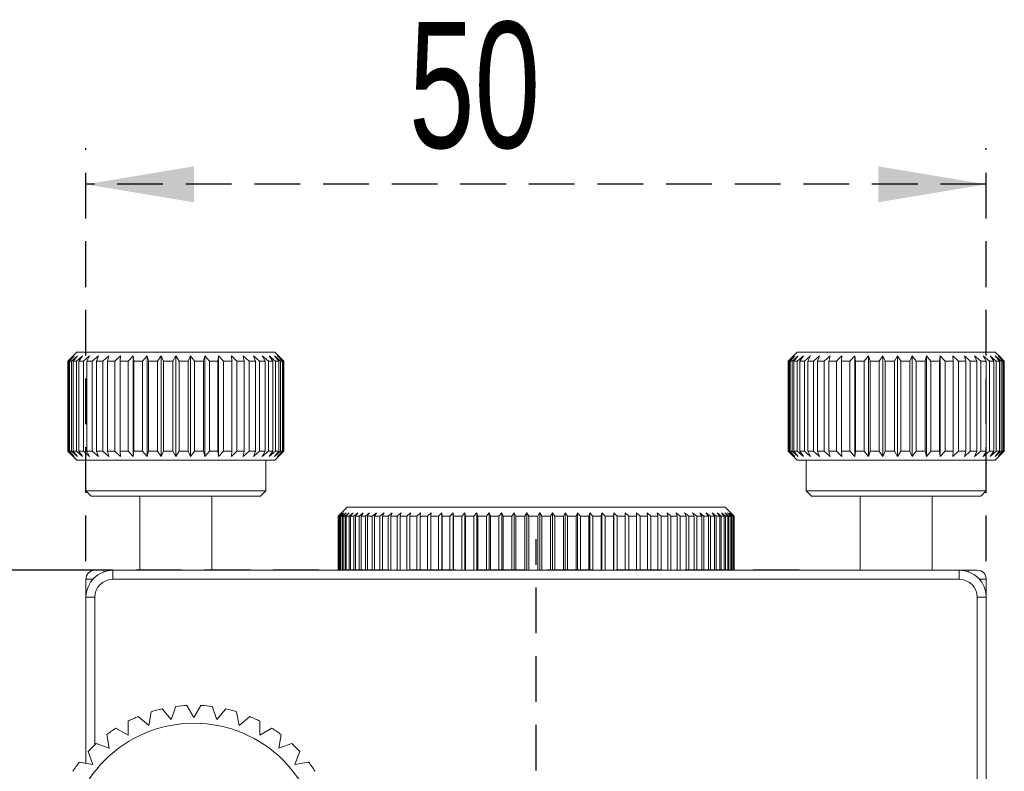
# Model space of a CAD drawing. Header units: millimetres. Extents: x 5 to 297, y 5 to 205.
# Tile 11 of 29: x 80 to 107, y 81 to 102. Entities that reach past the tile are written whole.
import ezdxf

# ---------------------------------------------------------------- set-up
doc = ezdxf.new("R2010")
doc.units = ezdxf.units.MM
doc.linetypes.add('HIDDEN', pattern=[1.905, 1.27, -0.635])
doc.layers.add('VM_VU04', color=7, linetype='HIDDEN')
doc.styles.add('SLDTEXTSTYLE0', font='TXT', dxfattribs={"width": 0.7})
doc.dimstyles.new('SLDDIMSTYLE0', dxfattribs={"dimtxt": 3.5, "dimasz": 3, "dimexe": 0, "dimexo": 0.0625, "dimgap": 0.875, "dimtad": 1, "dimlfac": 2, "dimrnd": 1e-09, "dimzin": 12, "dimdsep": 46, "dimtxsty": 'SLDTEXTSTYLE0', "dimsah": 1, "dimcen": 0.09, "dimadec": 0, "dimazin": 3, "dimtfac": 1, "dimtofl": 0, "dimtmove": 0, "dimatfit": 3, "dimfxl": 0, "dimfrac": 2, "dimtolj": 1, "dimtzin": 12, "dimarcsym": 0})
doc.dimstyles.new('SLDDIMSTYLE2', dxfattribs={"dimtxt": 3.5, "dimasz": 3, "dimexe": 0, "dimexo": 0.0625, "dimgap": 0.875, "dimtad": 1, "dimdec": 1, "dimlfac": 2, "dimrnd": 1e-09, "dimzin": 12, "dimdsep": 46, "dimtxsty": 'SLDTEXTSTYLE0', "dimsah": 1, "dimcen": 0.09, "dimadec": 0, "dimazin": 3, "dimtfac": 1, "dimtdec": 1, "dimtofl": 0, "dimtmove": 0, "dimatfit": 3, "dimfxl": 0, "dimfrac": 2, "dimtolj": 1, "dimtzin": 12, "dimarcsym": 0})

# ---------------------------------------------------------------- blocks, each defined once
blk = doc.blocks.new('_D_8')
at = {"layer": 'VM_VU04'}
for p, q in [((81.255, 86.559), (65.255, 86.559)), ((66.255, 14.631), (66.255, 86.559)), ((90.361, 14.631), (65.255, 14.631))]:
    blk.add_line(p, q, dxfattribs=at)
for points in [[(66.255, 86.559), (65.755, 83.559), (66.755, 83.559)], [(66.255, 14.631), (66.755, 17.631), (65.755, 17.631)]]:
    blk.add_solid(points, dxfattribs=at)
at = {"layer": 'VM_VU04', "insert": (61.743, 44.497, 0.05), "char_height": 3.5, "attachment_point": 1, "rotation": 90, "style": 'SLDTEXTSTYLE0'}
blk.add_mtext('143.9', dxfattribs=at)
blk = doc.blocks.new('_D_10')
at = {"layer": 'VM_VU04'}
for p, q in [((101.305, 86.559), (72.659, 86.559)), ((73.659, 63.259), (73.659, 86.559)), ((79.134, 63.259), (72.659, 63.259))]:
    blk.add_line(p, q, dxfattribs=at)
for points in [[(73.659, 86.559), (73.159, 83.559), (74.159, 83.559)], [(73.659, 63.259), (74.159, 66.259), (73.159, 66.259)]]:
    blk.add_solid(points, dxfattribs=at)
at = {"layer": 'VM_VU04', "insert": (69.147, 69.837, 8.449), "char_height": 3.5, "attachment_point": 1, "rotation": 90, "style": 'SLDTEXTSTYLE0'}
blk.add_mtext('46.6', dxfattribs=at)
blk = doc.blocks.new('_D_11')
at = {"layer": 'VM_VU04'}
for p, q in [((81.505, 86.809), (81.505, 98.283)), ((106.505, 86.809), (106.505, 98.283)), ((106.505, 97.283), (81.505, 97.283))]:
    blk.add_line(p, q, dxfattribs=at)
for points in [[(81.505, 97.283), (84.505, 96.783), (84.505, 97.783)], [(106.505, 97.283), (103.505, 97.783), (103.505, 96.783)]]:
    blk.add_solid(points, dxfattribs=at)
at = {"layer": 'VM_VU04', "insert": (90.473, 101.795, 8.449), "char_height": 3.5, "attachment_point": 1, "style": 'SLDTEXTSTYLE0'}
blk.add_mtext('50', dxfattribs=at)
blk = doc.blocks.new('SW_CENTERMARKSYMBOL_1')
at = {"layer": 'VM_VU04', "color": 0}
blk.add_line((0, 2.5), (0, 24.169), dxfattribs=at)

msp = doc.modelspace()

# ---------------------------------------------------------------- linework, layer by layer
at = {"color": 7, "linetype": 'Continuous', "lineweight": 15}
for p, q in [((81.0058, 92.3693), (81.1546, 92.5193)), ((81.1836, 92.5193), (81.0241, 92.3693)), ((81.0486, 92.3693), (81.1836, 92.5193)), ((81.27, 92.5193), (81.1031, 92.3693)), ((81.1515, 92.3693), (81.27, 92.5193)), ((81.2546, 92.6193), (81.1546, 92.5193)), ((81.4121, 92.5193), (81.2411, 92.3693)), ((81.2546, 92.6193), (86.7546, 92.6193)), ((81.3125, 92.3693), (81.4121, 92.5193)), ((81.607, 92.5193), (81.4354, 92.3693)), ((81.5283, 92.3693), (81.607, 92.5193)), ((81.8507, 92.5193), (81.682, 92.3693)), ((81.7945, 92.3693), (81.8507, 92.5193)), ((82.1382, 92.5193), (81.9759, 92.3693)), ((82.1057, 92.3693), (82.1382, 92.5193)), ((82.4638, 92.5193), (82.3111, 92.3693)), ((82.4556, 92.3693), (82.4638, 92.5193)), ((82.8207, 92.5193), (82.6807, 92.3693)), ((82.837, 92.3693), (82.8207, 92.5193)), ((82.8207, 89.7193), (82.8207, 92.5193)), ((83.2017, 92.5193), (83.0773, 92.3693)), ((83.2422, 92.3693), (83.2017, 92.5193)), ((83.2017, 89.7193), (83.2017, 92.5193)), ((83.599, 92.5193), (83.4928, 92.3693)), ((83.6628, 92.3693), (83.599, 92.5193)), ((83.599, 89.7193), (83.599, 92.5193)), ((84.0046, 92.5193), (83.9187, 92.3693)), ((84.0046, 89.7193), (84.0046, 92.5193)), ((84.0905, 92.3693), (84.0046, 92.5193)), ((84.4102, 92.5193), (84.3463, 92.3693)), ((84.5164, 92.3693), (84.4102, 92.5193)), ((84.4102, 89.7193), (84.4102, 92.5193)), ((84.8075, 92.5193), (84.767, 92.3693)), ((84.9319, 92.3693), (84.8075, 92.5193)), ((84.8075, 89.7193), (84.8075, 92.5193)), ((85.1885, 92.5193), (85.1722, 92.3693)), ((85.3285, 92.3693), (85.1885, 92.5193)), ((85.1885, 89.7193), (85.1885, 92.5193)), ((85.6981, 92.3693), (85.5454, 92.5193)), ((85.5454, 92.5193), (85.5536, 92.3693)), ((86.0333, 92.3693), (85.871, 92.5193)), ((85.871, 92.5193), (85.9035, 92.3693)), ((86.3272, 92.3693), (86.1585, 92.5193)), ((86.1585, 92.5193), (86.2147, 92.3693)), ((86.5738, 92.3693), (86.4022, 92.5193)), ((86.4022, 92.5193), (86.4809, 92.3693)), ((86.7681, 92.3693), (86.597, 92.5193)), ((86.597, 92.5193), (86.6967, 92.3693)), ((86.9061, 92.3693), (86.7392, 92.5193)), ((86.7392, 92.5193), (86.8577, 92.3693)), ((86.8546, 92.5193), (86.7546, 92.6193)), ((86.9851, 92.3693), (86.8256, 92.5193)), ((86.8256, 92.5193), (86.9606, 92.3693)), ((86.8546, 92.5193), (87.0034, 92.3693)), ((101.1548, 92.5193), (101.005, 92.3693)), ((101.0071, 92.3693), (101.1548, 92.5193)), ((101.1888, 92.5193), (101.0285, 92.3693)), ((101.055, 92.3693), (101.1888, 92.5193)), ((101.2546, 92.6193), (101.0927, 92.4573)), ((101.2801, 92.5193), (101.1126, 92.3693)), ((101.163, 92.3693), (101.2801, 92.5193)), ((101.2546, 92.6193), (104.4292, 92.6193)), ((101.4268, 92.5193), (101.2556, 92.3693)), ((101.3289, 92.3693), (101.4268, 92.5193)), ((101.626, 92.5193), (101.4545, 92.3693)), ((101.5492, 92.3693), (101.626, 92.5193)), ((101.8737, 92.5193), (101.7054, 92.3693)), ((101.8195, 92.3693), (101.8737, 92.5193)), ((102.1647, 92.5193), (102.003, 92.3693)), ((102.1342, 92.3693), (102.1647, 92.5193)), ((102.4932, 92.5193), (102.3414, 92.3693)), ((102.4871, 92.3693), (102.4932, 92.5193)), ((102.8524, 92.5193), (102.7137, 92.3693)), ((102.8708, 92.3693), (102.8524, 92.5193)), ((102.8524, 89.7193), (102.8524, 92.5193)), ((103.2351, 92.5193), (103.1122, 92.3693)), ((103.2776, 92.3693), (103.2351, 92.5193)), ((103.2351, 89.7193), (103.2351, 92.5193)), ((103.6335, 92.5193), (103.5289, 92.3693)), ((103.6993, 92.3693), (103.6335, 92.5193)), ((103.6335, 89.7193), (103.6335, 92.5193)), ((104.0394, 92.5193), (103.9553, 92.3693)), ((104.1271, 92.3693), (104.0394, 92.5193)), ((104.0394, 89.7193), (104.0394, 92.5193)), ((104.4446, 92.5193), (104.3827, 92.3693)), ((104.4292, 92.6193), (106.7546, 92.6193)), ((104.5524, 92.3693), (104.4446, 92.5193)), ((104.4446, 89.7193), (104.4446, 92.5193)), ((104.8409, 92.5193), (104.8024, 92.3693)), ((104.9666, 92.3693), (104.8409, 92.5193)), ((104.8409, 89.7193), (104.8409, 92.5193)), ((105.2201, 92.5193), (105.2059, 92.3693)), ((105.3612, 92.3693), (105.2201, 92.5193)), ((105.2201, 89.7193), (105.2201, 92.5193)), ((105.7282, 92.3693), (105.5746, 92.5193)), ((105.5746, 92.5193), (105.5849, 92.3693)), ((106.0601, 92.3693), (105.8971, 92.5193)), ((105.8971, 92.5193), (105.9317, 92.3693)), ((106.3502, 92.3693), (106.1811, 92.5193)), ((106.1811, 92.5193), (106.2393, 92.3693)), ((106.5925, 92.3693), (106.4208, 92.5193)), ((106.4208, 92.5193), (106.5014, 92.3693)), ((106.7821, 92.3693), (106.6113, 92.5193)), ((106.6113, 92.5193), (106.7127, 92.3693)), ((106.9152, 92.3693), (106.7488, 92.5193)), ((106.7488, 92.5193), (106.8688, 92.3693)), ((106.9165, 92.4573), (106.7546, 92.6193)), ((106.989, 92.3693), (106.8303, 92.5193)), ((106.8303, 92.5193), (106.9667, 92.3693)), ((106.9164, 92.4572), (107.0042, 92.3693)), ((81.0241, 92.3693), (81.0058, 92.3693)), ((81.0058, 92.3693), (81.0058, 89.8693)), ((81.0241, 89.8693), (81.0241, 92.3693)), ((81.1031, 92.3693), (81.0486, 92.3693)), ((81.0486, 92.3693), (81.0486, 89.8693)), ((81.1031, 89.8693), (81.1031, 92.3693)), ((81.2411, 92.3693), (81.1515, 92.3693)), ((81.1515, 92.3693), (81.1515, 89.8693)), ((81.2411, 89.8693), (81.2411, 92.3693)), ((81.4354, 92.3693), (81.3125, 92.3693)), ((81.3125, 92.3693), (81.3125, 89.8693)), ((81.4354, 89.8693), (81.4354, 92.3693)), ((81.682, 92.3693), (81.5283, 92.3693)), ((81.5283, 92.3693), (81.5283, 89.8693)), ((81.682, 89.8693), (81.682, 92.3693)), ((81.9759, 92.3693), (81.7945, 92.3693)), ((81.7945, 92.3693), (81.7945, 89.8693)), ((81.9759, 89.8693), (81.9759, 92.3693)), ((82.3111, 92.3693), (82.1057, 92.3693)), ((82.1057, 92.3693), (82.1057, 89.8693)), ((82.3111, 89.8693), (82.3111, 92.3693)), ((82.6807, 92.3693), (82.4556, 92.3693)), ((82.4556, 92.3693), (82.4556, 89.8693)), ((82.6807, 89.8693), (82.6807, 92.3693)), ((83.0773, 92.3693), (82.837, 92.3693)), ((82.837, 92.3693), (82.837, 89.8693)), ((83.0773, 89.8693), (83.0773, 92.3693)), ((83.4928, 92.3693), (83.2422, 92.3693)), ((83.2422, 92.3693), (83.2422, 89.8693)), ((83.4928, 89.8693), (83.4928, 92.3693)), ((83.6628, 92.3693), (83.6628, 89.8693)), ((83.9187, 92.3693), (83.6628, 92.3693)), ((83.9187, 89.8693), (83.9187, 92.3693)), ((84.0905, 92.3693), (84.0905, 89.8693)), ((84.3463, 92.3693), (84.0905, 92.3693)), ((84.3463, 89.8693), (84.3463, 92.3693)), ((84.767, 92.3693), (84.5164, 92.3693)), ((84.5164, 92.3693), (84.5164, 89.8693)), ((84.767, 89.8693), (84.767, 92.3693)), ((85.1722, 92.3693), (84.9319, 92.3693)), ((84.9319, 92.3693), (84.9319, 89.8693)), ((85.1722, 89.8693), (85.1722, 92.3693)), ((85.5536, 92.3693), (85.3285, 92.3693)), ((85.3285, 92.3693), (85.3285, 89.8693)), ((85.5536, 89.8693), (85.5536, 92.3693)), ((85.9035, 92.3693), (85.6981, 92.3693)), ((85.6981, 92.3693), (85.6981, 89.8693)), ((85.9035, 89.8693), (85.9035, 92.3693)), ((86.2147, 92.3693), (86.0333, 92.3693)), ((86.0333, 92.3693), (86.0333, 89.8693)), ((86.2147, 89.8693), (86.2147, 92.3693)), ((86.4809, 92.3693), (86.3272, 92.3693)), ((86.3272, 92.3693), (86.3272, 89.8693)), ((86.4809, 89.8693), (86.4809, 92.3693)), ((86.6967, 92.3693), (86.5738, 92.3693)), ((86.5738, 92.3693), (86.5738, 89.8693)), ((86.6967, 89.8693), (86.6967, 92.3693)), ((86.8577, 92.3693), (86.7681, 92.3693)), ((86.7681, 92.3693), (86.7681, 89.8693)), ((86.8577, 89.8693), (86.8577, 92.3693)), ((86.9606, 92.3693), (86.9061, 92.3693)), ((86.9061, 92.3693), (86.9061, 89.8693)), ((86.9606, 89.8693), (86.9606, 92.3693)), ((87.0034, 92.3693), (86.9851, 92.3693)), ((86.9851, 92.3693), (86.9851, 89.8693)), ((87.0034, 89.8693), (87.0034, 92.3693)), ((101.005, 89.8693), (101.005, 92.3693)), ((101.0285, 92.3693), (101.0071, 92.3693)), ((101.0071, 92.3693), (101.0071, 89.8693)), ((101.0285, 89.8693), (101.0285, 92.3693)), ((101.1126, 92.3693), (101.055, 92.3693)), ((101.055, 92.3693), (101.055, 89.8693)), ((101.1126, 89.8693), (101.1126, 92.3693)), ((101.2556, 92.3693), (101.163, 92.3693)), ((101.163, 92.3693), (101.163, 89.8693)), ((101.2556, 89.8693), (101.2556, 92.3693)), ((101.4545, 92.3693), (101.3289, 92.3693)), ((101.3289, 92.3693), (101.3289, 89.8693)), ((101.4545, 89.8693), (101.4545, 92.3693)), ((101.7054, 92.3693), (101.5492, 92.3693)), ((101.5492, 92.3693), (101.5492, 89.8693)), ((101.7054, 89.8693), (101.7054, 92.3693)), ((102.003, 92.3693), (101.8195, 92.3693)), ((101.8195, 92.3693), (101.8195, 89.8693)), ((102.003, 89.8693), (102.003, 92.3693)), ((102.3414, 92.3693), (102.1342, 92.3693)), ((102.1342, 92.3693), (102.1342, 89.8693)), ((102.3414, 89.8693), (102.3414, 92.3693)), ((102.7137, 92.3693), (102.4871, 92.3693)), ((102.4871, 92.3693), (102.4871, 89.8693)), ((102.7137, 89.8693), (102.7137, 92.3693)), ((103.1122, 92.3693), (102.8708, 92.3693)), ((102.8708, 92.3693), (102.8708, 89.8693)), ((103.1122, 89.8693), (103.1122, 92.3693)), ((103.5289, 92.3693), (103.2776, 92.3693)), ((103.2776, 92.3693), (103.2776, 89.8693)), ((103.5289, 89.8693), (103.5289, 92.3693)), ((103.9553, 92.3693), (103.6993, 92.3693)), ((103.6993, 92.3693), (103.6993, 89.8693)), ((103.9553, 89.8693), (103.9553, 92.3693)), ((104.3827, 92.3693), (104.1271, 92.3693)), ((104.1271, 92.3693), (104.1271, 89.8693)), ((104.3827, 89.8693), (104.3827, 92.3693)), ((104.8024, 92.3693), (104.5524, 92.3693)), ((104.5524, 92.3693), (104.5524, 89.8693)), ((104.8024, 89.8693), (104.8024, 92.3693)), ((105.2059, 92.3693), (104.9666, 92.3693)), ((104.9666, 92.3693), (104.9666, 89.8693)), ((105.2059, 89.8693), (105.2059, 92.3693)), ((105.5849, 92.3693), (105.3612, 92.3693)), ((105.3612, 92.3693), (105.3612, 89.8693)), ((105.5849, 89.8693), (105.5849, 92.3693)), ((105.9317, 92.3693), (105.7282, 92.3693)), ((105.7282, 92.3693), (105.7282, 89.8693)), ((105.9317, 89.8693), (105.9317, 92.3693)), ((106.2393, 92.3693), (106.0601, 92.3693)), ((106.0601, 92.3693), (106.0601, 89.8693)), ((106.2393, 89.8693), (106.2393, 92.3693)), ((106.5014, 92.3693), (106.3502, 92.3693)), ((106.3502, 92.3693), (106.3502, 89.8693)), ((106.5014, 89.8693), (106.5014, 92.3693)), ((106.7127, 92.3693), (106.5925, 92.3693)), ((106.5925, 92.3693), (106.5925, 89.8693)), ((106.7127, 89.8693), (106.7127, 92.3693)), ((106.8688, 92.3693), (106.7821, 92.3693)), ((106.7821, 92.3693), (106.7821, 89.8693)), ((106.8688, 89.8693), (106.8688, 92.3693)), ((106.9667, 92.3693), (106.9152, 92.3693)), ((106.9152, 92.3693), (106.9152, 89.8693)), ((106.9667, 89.8693), (106.9667, 92.3693)), ((107.0042, 92.3693), (106.989, 92.3693)), ((106.989, 92.3693), (106.989, 89.8693)), ((107.0042, 89.8693), (107.0042, 92.3693)), ((81.1546, 89.7193), (81.0058, 89.8693)), ((81.0058, 89.8693), (81.0241, 89.8693)), ((81.0241, 89.8693), (81.1836, 89.7193)), ((81.1836, 89.7193), (81.0486, 89.8693)), ((81.0486, 89.8693), (81.1031, 89.8693)), ((81.1031, 89.8693), (81.27, 89.7193)), ((81.27, 89.7193), (81.1515, 89.8693)), ((81.1515, 89.8693), (81.2411, 89.8693)), ((81.1546, 89.7193), (81.2546, 89.6193)), ((81.2411, 89.8693), (81.4121, 89.7193)), ((81.4121, 89.7193), (81.3125, 89.8693)), ((81.3125, 89.8693), (81.4354, 89.8693)), ((81.4354, 89.8693), (81.607, 89.7193)), ((81.607, 89.7193), (81.5283, 89.8693)), ((81.5283, 89.8693), (81.682, 89.8693)), ((81.682, 89.8693), (81.8507, 89.7193)), ((81.8507, 89.7193), (81.7945, 89.8693)), ((81.7945, 89.8693), (81.9759, 89.8693)), ((81.9759, 89.8693), (82.1382, 89.7193)), ((82.1382, 89.7193), (82.1057, 89.8693)), ((82.1057, 89.8693), (82.3111, 89.8693)), ((82.3111, 89.8693), (82.4638, 89.7193)), ((82.4638, 89.7193), (82.4556, 89.8693)), ((82.4556, 89.8693), (82.6807, 89.8693)), ((82.6807, 89.8693), (82.8207, 89.7193)), ((82.8207, 89.7193), (82.837, 89.8693)), ((82.837, 89.8693), (83.0773, 89.8693)), ((83.0773, 89.8693), (83.2017, 89.7193)), ((83.2017, 89.7193), (83.2422, 89.8693)), ((83.2422, 89.8693), (83.4928, 89.8693)), ((83.4928, 89.8693), (83.599, 89.7193)), ((83.599, 89.7193), (83.6628, 89.8693)), ((83.6628, 89.8693), (83.9187, 89.8693)), ((83.9187, 89.8693), (84.0046, 89.7193)), ((84.0046, 89.7193), (84.0905, 89.8693)), ((84.0905, 89.8693), (84.3463, 89.8693)), ((84.3463, 89.8693), (84.4102, 89.7193)), ((84.4102, 89.7193), (84.5164, 89.8693)), ((84.5164, 89.8693), (84.767, 89.8693)), ((84.767, 89.8693), (84.8075, 89.7193)), ((84.8075, 89.7193), (84.9319, 89.8693)), ((84.9319, 89.8693), (85.1722, 89.8693)), ((85.1722, 89.8693), (85.1885, 89.7193)), ((85.1885, 89.7193), (85.3285, 89.8693)), ((85.3285, 89.8693), (85.5536, 89.8693)), ((85.5536, 89.8693), (85.5454, 89.7193)), ((85.5454, 89.7193), (85.6981, 89.8693)), ((85.6981, 89.8693), (85.9035, 89.8693)), ((85.9035, 89.8693), (85.871, 89.7193)), ((85.871, 89.7193), (86.0333, 89.8693)), ((86.0333, 89.8693), (86.2147, 89.8693)), ((86.2147, 89.8693), (86.1585, 89.7193)), ((86.1585, 89.7193), (86.3272, 89.8693)), ((86.3272, 89.8693), (86.4809, 89.8693)), ((86.4809, 89.8693), (86.4022, 89.7193)), ((86.4022, 89.7193), (86.5738, 89.8693)), ((86.5738, 89.8693), (86.6967, 89.8693)), ((86.6967, 89.8693), (86.597, 89.7193)), ((86.597, 89.7193), (86.7681, 89.8693)), ((86.8577, 89.8693), (86.7392, 89.7193)), ((86.7392, 89.7193), (86.9061, 89.8693)), ((86.7546, 89.6193), (86.8546, 89.7193)), ((86.7681, 89.8693), (86.8577, 89.8693)), ((86.9606, 89.8693), (86.8256, 89.7193)), ((86.8256, 89.7193), (86.9851, 89.8693)), ((87.0034, 89.8693), (86.8546, 89.7193)), ((86.9061, 89.8693), (86.9606, 89.8693)), ((86.9851, 89.8693), (87.0034, 89.8693)), ((101.005, 89.8693), (101.1548, 89.7193)), ((101.0071, 89.8693), (101.0285, 89.8693)), ((101.1548, 89.7193), (101.0071, 89.8693)), ((101.0285, 89.8693), (101.1888, 89.7193)), ((101.1888, 89.7193), (101.055, 89.8693)), ((101.055, 89.8693), (101.1126, 89.8693)), ((101.0927, 89.7812), (101.2546, 89.6193)), ((101.1126, 89.8693), (101.2801, 89.7193)), ((101.2801, 89.7193), (101.163, 89.8693)), ((101.163, 89.8693), (101.2556, 89.8693)), ((101.2556, 89.8693), (101.4268, 89.7193)), ((101.4268, 89.7193), (101.3289, 89.8693)), ((101.3289, 89.8693), (101.4545, 89.8693)), ((101.4545, 89.8693), (101.626, 89.7193)), ((101.626, 89.7193), (101.5492, 89.8693)), ((101.5492, 89.8693), (101.7054, 89.8693)), ((101.7054, 89.8693), (101.8737, 89.7193)), ((101.8737, 89.7193), (101.8195, 89.8693)), ((101.8195, 89.8693), (102.003, 89.8693)), ((102.003, 89.8693), (102.1647, 89.7193)), ((102.1647, 89.7193), (102.1342, 89.8693)), ((102.1342, 89.8693), (102.3414, 89.8693)), ((102.3414, 89.8693), (102.4932, 89.7193)), ((102.4932, 89.7193), (102.4871, 89.8693)), ((102.4871, 89.8693), (102.7137, 89.8693)), ((102.7137, 89.8693), (102.8524, 89.7193)), ((102.8524, 89.7193), (102.8708, 89.8693)), ((102.8708, 89.8693), (103.1122, 89.8693)), ((103.1122, 89.8693), (103.2351, 89.7193)), ((103.2351, 89.7193), (103.2776, 89.8693)), ((103.2776, 89.8693), (103.5289, 89.8693)), ((103.5289, 89.8693), (103.6335, 89.7193)), ((103.6335, 89.7193), (103.6993, 89.8693)), ((103.6993, 89.8693), (103.9553, 89.8693)), ((103.9553, 89.8693), (104.0394, 89.7193)), ((104.0394, 89.7193), (104.1271, 89.8693)), ((104.1271, 89.8693), (104.3827, 89.8693)), ((104.3827, 89.8693), (104.4446, 89.7193)), ((104.4446, 89.7193), (104.5524, 89.8693)), ((104.5524, 89.8693), (104.8024, 89.8693)), ((104.8024, 89.8693), (104.8409, 89.7193)), ((104.8409, 89.7193), (104.9666, 89.8693)), ((104.9666, 89.8693), (105.2059, 89.8693)), ((105.2059, 89.8693), (105.2201, 89.7193)), ((105.2201, 89.7193), (105.3612, 89.8693)), ((105.3612, 89.8693), (105.5849, 89.8693)), ((105.5849, 89.8693), (105.5746, 89.7193)), ((105.5746, 89.7193), (105.7282, 89.8693)), ((105.7282, 89.8693), (105.9317, 89.8693)), ((105.9317, 89.8693), (105.8971, 89.7193)), ((105.8971, 89.7193), (106.0601, 89.8693)), ((106.0601, 89.8693), (106.2393, 89.8693)), ((106.2393, 89.8693), (106.1811, 89.7193)), ((106.1811, 89.7193), (106.3502, 89.8693)), ((106.3502, 89.8693), (106.5014, 89.8693)), ((106.5014, 89.8693), (106.4208, 89.7193)), ((106.4208, 89.7193), (106.5925, 89.8693)), ((106.5925, 89.8693), (106.7127, 89.8693)), ((106.7127, 89.8693), (106.6113, 89.7193)), ((106.6113, 89.7193), (106.7821, 89.8693)), ((106.8688, 89.8693), (106.7488, 89.7193)), ((106.7488, 89.7193), (106.9152, 89.8693)), ((106.7546, 89.6193), (106.9165, 89.7812)), ((106.7821, 89.8693), (106.8688, 89.8693)), ((106.9667, 89.8693), (106.8303, 89.7193)), ((106.8303, 89.7193), (106.989, 89.8693)), ((106.9152, 89.8693), (106.9667, 89.8693)), ((107.0042, 89.8693), (106.9164, 89.7813)), ((106.989, 89.8693), (107.0042, 89.8693)), ((86.7546, 89.6193), (81.2546, 89.6193)), ((81.5046, 89.6193), (81.5046, 88.7693)), ((86.5046, 88.7693), (86.5046, 89.6193)), ((104.4292, 89.6193), (101.2546, 89.6193)), ((101.5046, 89.6193), (101.5046, 88.7693)), ((106.7546, 89.6193), (104.4292, 89.6193)), ((106.5046, 88.7693), (106.5046, 89.6193)), ((81.5046, 88.7693), (81.6546, 88.6193)), ((81.5046, 88.7693), (86.5046, 88.7693)), ((86.3546, 88.6193), (81.6546, 88.6193)), ((83.0046, 88.6193), (83.0046, 86.5591)), ((85.0046, 86.5591), (85.0046, 88.6193)), ((86.3546, 88.6193), (86.5046, 88.7693)), ((101.5046, 88.7693), (101.6546, 88.6193)), ((101.5046, 88.7693), (104.3906, 88.7693)), ((104.3674, 88.6193), (101.6546, 88.6193)), ((103.0046, 88.6193), (103.0046, 86.5591)), ((106.3546, 88.6193), (104.3674, 88.6193)), ((104.3906, 88.7693), (106.5046, 88.7693)), ((105.0046, 86.5591), (105.0046, 88.6193)), ((106.3546, 88.6193), (106.5046, 88.7693)), ((88.7546, 88.3091), (88.5046, 88.0591)), ((88.7546, 88.3091), (98.5987, 88.3091)), ((98.5987, 88.3091), (99.2546, 88.3091)), ((99.5046, 88.0591), (99.2546, 88.3091)), ((88.5046, 88.0591), (88.5046, 86.5591)), ((88.5048, 88.0591), (88.5046, 88.0591)), ((88.5048, 86.5591), (88.5048, 88.0591)), ((88.5069, 88.0591), (88.6055, 88.1591)), ((88.5194, 88.0591), (88.5069, 88.0591)), ((88.5069, 88.0591), (88.5069, 86.5591)), ((88.6236, 88.1591), (88.5194, 88.0591)), ((88.5194, 86.5591), (88.5194, 88.0591)), ((88.529, 88.0591), (88.6236, 88.1591)), ((88.5575, 88.0591), (88.529, 88.0591)), ((88.529, 88.0591), (88.529, 86.5591)), ((88.6647, 88.1591), (88.5575, 88.0591)), ((88.5575, 86.5591), (88.5575, 88.0591)), ((88.5746, 88.0591), (88.6647, 88.1591)), ((88.619, 88.0591), (88.5746, 88.0591)), ((88.5746, 88.0591), (88.5746, 86.5591)), ((88.7286, 88.1591), (88.619, 88.0591)), ((88.619, 86.5591), (88.619, 88.0591)), ((88.6435, 88.0591), (88.7286, 88.1591)), ((88.7035, 88.0591), (88.6435, 88.0591)), ((88.6435, 88.0591), (88.6435, 86.5591)), ((88.8152, 88.1591), (88.7035, 88.0591)), ((88.7035, 86.5591), (88.7035, 88.0591)), ((88.7353, 88.0591), (88.8152, 88.1591)), ((88.8107, 88.0591), (88.7353, 88.0591)), ((88.7353, 88.0591), (88.7353, 86.5591)), ((88.924, 88.1591), (88.8107, 88.0591)), ((88.8107, 86.5591), (88.8107, 88.0591)), ((88.8497, 88.0591), (88.924, 88.1591)), ((88.9401, 88.0591), (88.8497, 88.0591)), ((88.8497, 88.0591), (88.8497, 86.5591)), ((89.0545, 88.1591), (88.9401, 88.0591)), ((88.9401, 86.5591), (88.9401, 88.0591)), ((88.9861, 88.0591), (89.0545, 88.1591)), ((89.0912, 88.0591), (88.9861, 88.0591)), ((88.9861, 88.0591), (88.9861, 86.5591)), ((89.2062, 88.1591), (89.0912, 88.0591)), ((89.0912, 86.5591), (89.0912, 88.0591)), ((89.144, 88.0591), (89.2062, 88.1591)), ((89.2634, 88.0591), (89.144, 88.0591)), ((89.144, 88.0591), (89.144, 86.5591)), ((89.3785, 88.1591), (89.2634, 88.0591)), ((89.2634, 86.5591), (89.2634, 88.0591)), ((89.4559, 88.0591), (89.3228, 88.0591)), ((89.3228, 88.0591), (89.3228, 86.5591)), ((89.5706, 88.1591), (89.4559, 88.0591)), ((89.4559, 86.5591), (89.4559, 88.0591)), ((89.5216, 88.0591), (89.5706, 88.1591)), ((89.6678, 88.0591), (89.5216, 88.0591)), ((89.5216, 88.0591), (89.5216, 86.5591)), ((89.7817, 88.1591), (89.6678, 88.0591)), ((89.6678, 86.5591), (89.6678, 88.0591)), ((89.7396, 88.0591), (89.7817, 88.1591)), ((89.8983, 88.0591), (89.7396, 88.0591)), ((89.7396, 88.0591), (89.7396, 86.5591)), ((90.0108, 88.1591), (89.8983, 88.0591)), ((89.8983, 86.5591), (89.8983, 88.0591)), ((89.9758, 88.0591), (90.0108, 88.1591)), ((90.1464, 88.0591), (89.9758, 88.0591)), ((89.9758, 88.0591), (89.9758, 86.5591)), ((90.2571, 88.1591), (90.1464, 88.0591)), ((90.1464, 86.5591), (90.1464, 88.0591)), ((90.2293, 88.0591), (90.2571, 88.1591)), ((90.4111, 88.0591), (90.2293, 88.0591)), ((90.2293, 88.0591), (90.2293, 86.5591)), ((90.5194, 88.1591), (90.4111, 88.0591)), ((90.4111, 86.5591), (90.4111, 88.0591)), ((90.499, 88.0591), (90.5194, 88.1591)), ((90.6911, 88.0591), (90.499, 88.0591)), ((90.499, 88.0591), (90.499, 86.5591)), ((90.7966, 88.1591), (90.6911, 88.0591)), ((90.6911, 86.5591), (90.6911, 88.0591)), ((90.7837, 88.0591), (90.7966, 88.1591)), ((90.9853, 88.0591), (90.7837, 88.0591)), ((90.7837, 88.0591), (90.7837, 86.5591)), ((91.0876, 88.1591), (90.9853, 88.0591)), ((90.9853, 86.5591), (90.9853, 88.0591)), ((91.0822, 88.0591), (91.0876, 88.1591)), ((91.2924, 88.0591), (91.0822, 88.0591)), ((91.0822, 88.0591), (91.0822, 86.5591)), ((91.391, 88.1591), (91.2924, 88.0591)), ((91.2924, 86.5591), (91.2924, 88.0591)), ((91.3932, 88.0591), (91.391, 88.1591)), ((91.391, 86.5591), (91.391, 88.1591)), ((91.6112, 88.0591), (91.3932, 88.0591)), ((91.3932, 88.0591), (91.3932, 86.5591)), ((91.7057, 88.1591), (91.6112, 88.0591)), ((91.6112, 86.5591), (91.6112, 88.0591)), ((91.7153, 88.0591), (91.7057, 88.1591)), ((91.7057, 86.5591), (91.7057, 88.1591)), ((91.9402, 88.0591), (91.7153, 88.0591)), ((91.7153, 88.0591), (91.7153, 86.5591)), ((92.0302, 88.1591), (91.9402, 88.0591)), ((91.9402, 86.5591), (91.9402, 88.0591)), ((92.0473, 88.0591), (92.0302, 88.1591)), ((92.0302, 86.5591), (92.0302, 88.1591)), ((92.278, 88.0591), (92.0473, 88.0591)), ((92.0473, 88.0591), (92.0473, 86.5591)), ((92.3631, 88.1591), (92.278, 88.0591)), ((92.278, 86.5591), (92.278, 88.0591)), ((92.3877, 88.0591), (92.3631, 88.1591)), ((92.3631, 86.5591), (92.3631, 88.1591)), ((92.6232, 88.0591), (92.3877, 88.0591)), ((92.3877, 88.0591), (92.3877, 86.5591)), ((92.7031, 88.1591), (92.6232, 88.0591)), ((92.6232, 86.5591), (92.6232, 88.0591)), ((92.735, 88.0591), (92.7031, 88.1591)), ((92.7031, 86.5591), (92.7031, 88.1591)), ((92.9744, 88.0591), (92.735, 88.0591)), ((92.735, 88.0591), (92.735, 86.5591)), ((93.0487, 88.1591), (92.9744, 88.0591)), ((92.9744, 86.5591), (92.9744, 88.0591)), ((93.0877, 88.0591), (93.0487, 88.1591)), ((93.0487, 86.5591), (93.0487, 88.1591)), ((93.3299, 88.0591), (93.0877, 88.0591)), ((93.0877, 88.0591), (93.0877, 86.5591)), ((93.3983, 88.1591), (93.3299, 88.0591)), ((93.3299, 86.5591), (93.3299, 88.0591)), ((93.4443, 88.0591), (93.3983, 88.1591)), ((93.3983, 86.5591), (93.3983, 88.1591)), ((93.6884, 88.0591), (93.4443, 88.0591)), ((93.4443, 88.0591), (93.4443, 86.5591)), ((93.7506, 88.1591), (93.6884, 88.0591)), ((93.6884, 86.5591), (93.6884, 88.0591)), ((93.8034, 88.0591), (93.7506, 88.1591)), ((93.7506, 86.5591), (93.7506, 88.1591)), ((94.0482, 88.0591), (93.8034, 88.0591)), ((93.8034, 88.0591), (93.8034, 86.5591)), ((94.0482, 86.5591), (94.0482, 88.0591)), ((94.1633, 88.0591), (94.1039, 88.1591)), ((94.1039, 86.5591), (94.1039, 88.1591)), ((94.4078, 88.0591), (94.1633, 88.0591)), ((94.1633, 88.0591), (94.1633, 86.5591)), ((94.4568, 88.1591), (94.4078, 88.0591)), ((94.4078, 86.5591), (94.4078, 88.0591)), ((94.5225, 88.0591), (94.4568, 88.1591)), ((94.4568, 86.5591), (94.4568, 88.1591)), ((94.7657, 88.0591), (94.5225, 88.0591)), ((94.5225, 88.0591), (94.5225, 86.5591)), ((94.8078, 88.1591), (94.7657, 88.0591)), ((94.7657, 86.5591), (94.7657, 88.0591)), ((94.8795, 88.0591), (94.8078, 88.1591)), ((94.8078, 86.5591), (94.8078, 88.1591)), ((95.1203, 88.0591), (94.8795, 88.0591)), ((94.8795, 88.0591), (94.8795, 86.5591)), ((95.1553, 88.1591), (95.1203, 88.0591)), ((95.1203, 86.5591), (95.1203, 88.0591)), ((95.2328, 88.0591), (95.1553, 88.1591)), ((95.1553, 86.5591), (95.1553, 88.1591)), ((95.4702, 88.0591), (95.2328, 88.0591)), ((95.2328, 88.0591), (95.2328, 86.5591)), ((95.4979, 88.1591), (95.4702, 88.0591)), ((95.4702, 86.5591), (95.4702, 88.0591)), ((95.5808, 88.0591), (95.4979, 88.1591)), ((95.4979, 86.5591), (95.4979, 88.1591)), ((95.8137, 88.0591), (95.5808, 88.0591)), ((95.5808, 88.0591), (95.5808, 86.5591)), ((95.8341, 88.1591), (95.8137, 88.0591)), ((95.8137, 86.5591), (95.8137, 88.0591)), ((95.922, 88.0591), (95.8341, 88.1591)), ((95.8341, 86.5591), (95.8341, 88.1591)), ((96.1496, 88.0591), (95.922, 88.0591)), ((95.922, 88.0591), (95.922, 86.5591)), ((96.1625, 88.1591), (96.1496, 88.0591)), ((96.1496, 86.5591), (96.1496, 88.0591)), ((96.2551, 88.0591), (96.1625, 88.1591)), ((96.1625, 86.5591), (96.1625, 88.1591)), ((96.4762, 88.0591), (96.2551, 88.0591)), ((96.2551, 88.0591), (96.2551, 86.5591)), ((96.4816, 88.1591), (96.4762, 88.0591)), ((96.4762, 86.5591), (96.4762, 88.0591)), ((96.5785, 88.0591), (96.4816, 88.1591)), ((96.4816, 86.5591), (96.4816, 88.1591)), ((96.7923, 88.0591), (96.5785, 88.0591)), ((96.5785, 88.0591), (96.5785, 86.5591)), ((96.7901, 88.1591), (96.7923, 88.0591)), ((96.7923, 86.5591), (96.7923, 88.0591)), ((97.0964, 88.0591), (96.8909, 88.0591)), ((96.8909, 88.0591), (96.8909, 86.5591)), ((97.1909, 88.0591), (97.0867, 88.1591)), ((97.0867, 88.1591), (97.0964, 88.0591)), ((97.0964, 86.5591), (97.0964, 88.0591)), ((97.3873, 88.0591), (97.1909, 88.0591)), ((97.1909, 88.0591), (97.1909, 86.5591)), ((97.4773, 88.0591), (97.3701, 88.1591)), ((97.3701, 88.1591), (97.3873, 88.0591)), ((97.3873, 86.5591), (97.3873, 88.0591)), ((97.6637, 88.0591), (97.4773, 88.0591)), ((97.4773, 88.0591), (97.4773, 86.5591)), ((97.7488, 88.0591), (97.6391, 88.1591)), ((97.6391, 88.1591), (97.6637, 88.0591)), ((97.6637, 86.5591), (97.6637, 88.0591)), ((97.9244, 88.0591), (97.7488, 88.0591)), ((97.7488, 88.0591), (97.7488, 86.5591)), ((98.0043, 88.0591), (97.8925, 88.1591)), ((97.8925, 88.1591), (97.9244, 88.0591)), ((97.9244, 86.5591), (97.9244, 88.0591)), ((98.1683, 88.0591), (98.0043, 88.0591)), ((98.0043, 88.0591), (98.0043, 86.5591)), ((98.2426, 88.0591), (98.1293, 88.1591)), ((98.1293, 88.1591), (98.1683, 88.0591)), ((98.1683, 86.5591), (98.1683, 88.0591)), ((98.3944, 88.0591), (98.2426, 88.0591)), ((98.2426, 88.0591), (98.2426, 86.5591)), ((98.4628, 88.0591), (98.3484, 88.1591)), ((98.3484, 88.1591), (98.3944, 88.0591)), ((98.3944, 86.5591), (98.3944, 88.0591)), ((98.6017, 88.0591), (98.4628, 88.0591)), ((98.4628, 88.0591), (98.4628, 86.5591)), ((98.6639, 88.0591), (98.5489, 88.1591)), ((98.5489, 88.1591), (98.6017, 88.0591)), ((98.6017, 86.5591), (98.6017, 88.0591)), ((98.7894, 88.0591), (98.6639, 88.0591)), ((98.6639, 88.0591), (98.6639, 86.5591)), ((98.8451, 88.0591), (98.73, 88.1591)), ((98.73, 88.1591), (98.7894, 88.0591)), ((98.7894, 86.5591), (98.7894, 88.0591)), ((98.9565, 88.0591), (98.8451, 88.0591)), ((98.8451, 88.0591), (98.8451, 86.5591)), ((99.0055, 88.0591), (98.8908, 88.1591)), ((98.8908, 88.1591), (98.9565, 88.0591)), ((98.9565, 86.5591), (98.9565, 88.0591)), ((99.1025, 88.0591), (99.0055, 88.0591)), ((99.0055, 88.0591), (99.0055, 86.5591)), ((99.1445, 88.0591), (99.0307, 88.1591)), ((99.0307, 88.1591), (99.1025, 88.0591)), ((99.1025, 86.5591), (99.1025, 88.0591)), ((99.2266, 88.0591), (99.1445, 88.0591)), ((99.1445, 88.0591), (99.1445, 86.5591)), ((99.2616, 88.0591), (99.1491, 88.1591)), ((99.1491, 88.1591), (99.2266, 88.0591)), ((99.2266, 86.5591), (99.2266, 88.0591)), ((99.356, 88.0591), (99.2454, 88.1591)), ((99.2454, 88.1591), (99.3283, 88.0591)), ((99.3283, 88.0591), (99.2616, 88.0591)), ((99.2616, 88.0591), (99.2616, 86.5591)), ((99.4276, 88.0591), (99.3193, 88.1591)), ((99.3193, 88.1591), (99.4072, 88.0591)), ((99.3283, 86.5591), (99.3283, 88.0591)), ((99.4072, 88.0591), (99.356, 88.0591)), ((99.356, 88.0591), (99.356, 86.5591)), ((99.476, 88.0591), (99.3705, 88.1591)), ((99.3705, 88.1591), (99.4631, 88.0591)), ((99.5009, 88.0591), (99.3986, 88.1591)), ((99.3986, 88.1591), (99.4955, 88.0591)), ((99.4072, 86.5591), (99.4072, 88.0591)), ((99.4631, 88.0591), (99.4276, 88.0591)), ((99.4276, 88.0591), (99.4276, 86.5591)), ((99.4631, 86.5591), (99.4631, 88.0591)), ((99.4955, 88.0591), (99.476, 88.0591)), ((99.476, 88.0591), (99.476, 86.5591)), ((99.4955, 86.5591), (99.4955, 88.0591)), ((99.5046, 88.0591), (99.5009, 88.0591)), ((99.5009, 88.0591), (99.5009, 86.5591)), ((99.5046, 86.5591), (99.5046, 88.0591)), ((81.7546, 86.5591), (82.0046, 86.5591)), ((82.0046, 86.5591), (82.2546, 86.5591)), ((82.2546, 86.3091), (82.2546, 86.5591)), ((82.2546, 86.5591), (105.7546, 86.5591)), ((105.7546, 86.5591), (106.0046, 86.5591)), ((105.7546, 86.3091), (105.7546, 86.5591)), ((106.0046, 86.5591), (106.2546, 86.5591)), ((81.5046, 85.8091), (81.5046, 86.3091)), ((105.7546, 86.3091), (82.2546, 86.3091)), ((106.5046, 86.3091), (106.5046, 85.8091)), ((81.5046, 81.1969), (81.5046, 85.8091)), ((81.7546, 85.8091), (81.5046, 85.8091)), ((106.5046, 85.8091), (106.2546, 85.8091)), ((106.5046, 85.8091), (106.5046, 45.9469)), ((83.2524, 82.2494), (83.3195, 82.6295)), ((83.6208, 82.7102), (83.8689, 82.4146)), ((83.8689, 82.4146), (84.0009, 82.7773)), ((84.3116, 82.8044), (84.5046, 82.4702)), ((84.5046, 82.4702), (84.6976, 82.8044)), ((85.0083, 82.7773), (85.1403, 82.4146)), ((85.1403, 82.4146), (85.3884, 82.7102)), ((85.6897, 82.6295), (85.7568, 82.2494)), ((82.9568, 82.4975), (83.2524, 82.2494)), ((85.7568, 82.2494), (86.0524, 82.4975)), ((82.3398, 82.1727), (82.6741, 81.9797)), ((86.3351, 81.9797), (86.6694, 82.1727)), ((81.7886, 81.7457), (82.1513, 81.6137)), ((82.1513, 81.6137), (82.0843, 81.9938)), ((86.9249, 81.9938), (86.8579, 81.6137)), ((86.8579, 81.6137), (87.2206, 81.7457)), ((81.7, 81.1624), (81.568, 81.5251)), ((87.4412, 81.5251), (87.3092, 81.1624)), ((81.3199, 81.2294), (81.7, 81.1624)), ((87.3092, 81.1624), (87.6893, 81.2294))]:
    msp.add_line(p, q, dxfattribs=at)
at = {"color": 8, "linetype": 'Continuous', "lineweight": 15}
for p, q in [((82.0046, 86.5591), (82.0046, 86.5162)), ((106.0046, 86.5591), (106.0046, 86.5162)), ((81.6956, 86.3091), (81.5046, 86.3091)), ((106.5046, 86.3091), (106.3136, 86.3091)), ((81.7546, 85.8091), (81.7546, 81.7138)), ((106.2546, 46.4638), (106.2546, 85.8091))]:
    msp.add_line(p, q, dxfattribs=at)
at = {"color": 7, "linetype": 'Continuous', "lineweight": 15}
msp.add_circle((84.5046, 78.8091), 3.5, dxfattribs=at)
for centre, radius, start, end in [((81.7546, 86.3091), 0.25, 90, 180), ((82.2546, 85.8091), 0.75, 90, 180), ((105.7546, 85.8091), 0.75, 0, 90), ((106.2546, 86.3091), 0.25, 0, 90), ((82.2546, 85.8091), 0.5, 90, 180), ((105.7546, 85.8091), 0.5, 0, 90), ((84.5046, 78.8091), 4, 102.76529, 107.23471), ((84.5046, 78.8091), 4, 92.76529, 97.23471), ((84.5046, 78.8091), 4, 82.76529, 87.23471), ((84.5046, 78.8091), 4, 72.76529, 77.23471), ((84.5046, 78.8091), 4, 112.76529, 117.23471), ((84.5046, 78.8091), 4, 62.76529, 67.23471), ((84.5046, 78.8091), 4, 122.76529, 127.23471), ((84.5046, 78.8091), 4, 52.76529, 57.23471), ((84.5046, 78.8091), 4, 132.76529, 137.23471), ((84.5046, 78.8091), 4, 42.76529, 47.23471), ((84.5046, 78.8091), 4, 142.76529, 147.23471), ((84.5046, 78.8091), 4, 32.76529, 37.23471)]:
    msp.add_arc(centre, radius, start, end, dxfattribs=at)
for points, knots in [([(88.6055, 88.1591), (88.574, 88.1279), (88.5404, 88.0946), (88.5068, 88.0612), (88.5048, 88.0591)], [0, 0, 0, 0, 0.9383893, 1, 1, 1, 1]), ([(89.3228, 88.0591), (89.3369, 88.0844), (89.3554, 88.1178), (89.374, 88.1511), (89.3785, 88.1591)], [0, 0, 0, 0, 0.7586923, 1, 1, 1, 1]), ([(94.1039, 88.1591), (94.0994, 88.1511), (94.0808, 88.1178), (94.0623, 88.0844), (94.0482, 88.0591)], [0, 0, 0, 0, 0.2413078, 1, 1, 1, 1]), ([(96.8909, 88.0591), (96.8654, 88.0844), (96.8319, 88.1178), (96.7982, 88.1511), (96.7901, 88.1591)], [0, 0, 0, 0, 0.7586926, 1, 1, 1, 1]), ([(82.6741, 81.9797), (82.6741, 82.0911), (82.6741, 82.2202), (82.6741, 82.3482), (82.6741, 82.3657)], [0, 0, 0, 0, 0.8634027, 1, 1, 1, 1]), ([(86.3351, 82.3657), (86.3351, 82.3482), (86.3351, 82.2202), (86.3351, 82.0911), (86.3351, 81.9797)], [0, 0, 0, 0, 0.1365973, 1, 1, 1, 1])]:
    msp.add_open_spline(points, degree=3, knots=knots, dxfattribs=at)

# ---------------------------------------------------------------- block references
at = {"layer": 'VM_VU04'}
msp.add_blockref('SW_CENTERMARKSYMBOL_1', (94.0046, 63.2591), dxfattribs=at)

# ---------------------------------------------------------------- dimensions: what is measured, and where the dimension line sits
dim = msp.add_linear_dim(base=(81.5046, 97.283), p1=(106.5046, 85.8091), p2=(81.5046, 85.8091), dimstyle='SLDDIMSTYLE0', dxfattribs=at)
dim.commit()
dim.dimension.update_dxf_attribs({"geometry": '_D_11', "text_midpoint": (94.0046, 97.283), "dimtype": 160})
for base, p1, p2, dimstyle, picture, middle in [((66.2546, 86.5591), (91.3614, 14.6306), (82.2546, 86.5591), 'SLDDIMSTYLE2', '_D_8', (66.2546, 50.5948)), ((73.6591, 86.5591), (80.1343, 63.2591), (102.3046, 86.5591), 'SLDDIMSTYLE0', '_D_10', (73.6591, 74.9091))]:
    dim = msp.add_linear_dim(base=base, p1=p1, p2=p2, angle=90, dimstyle=dimstyle, dxfattribs=at)
    dim.commit()
    dim.dimension.update_dxf_attribs({"geometry": picture, "text_midpoint": middle, "dimtype": 160})

doc.saveas('drawing.dxf')
